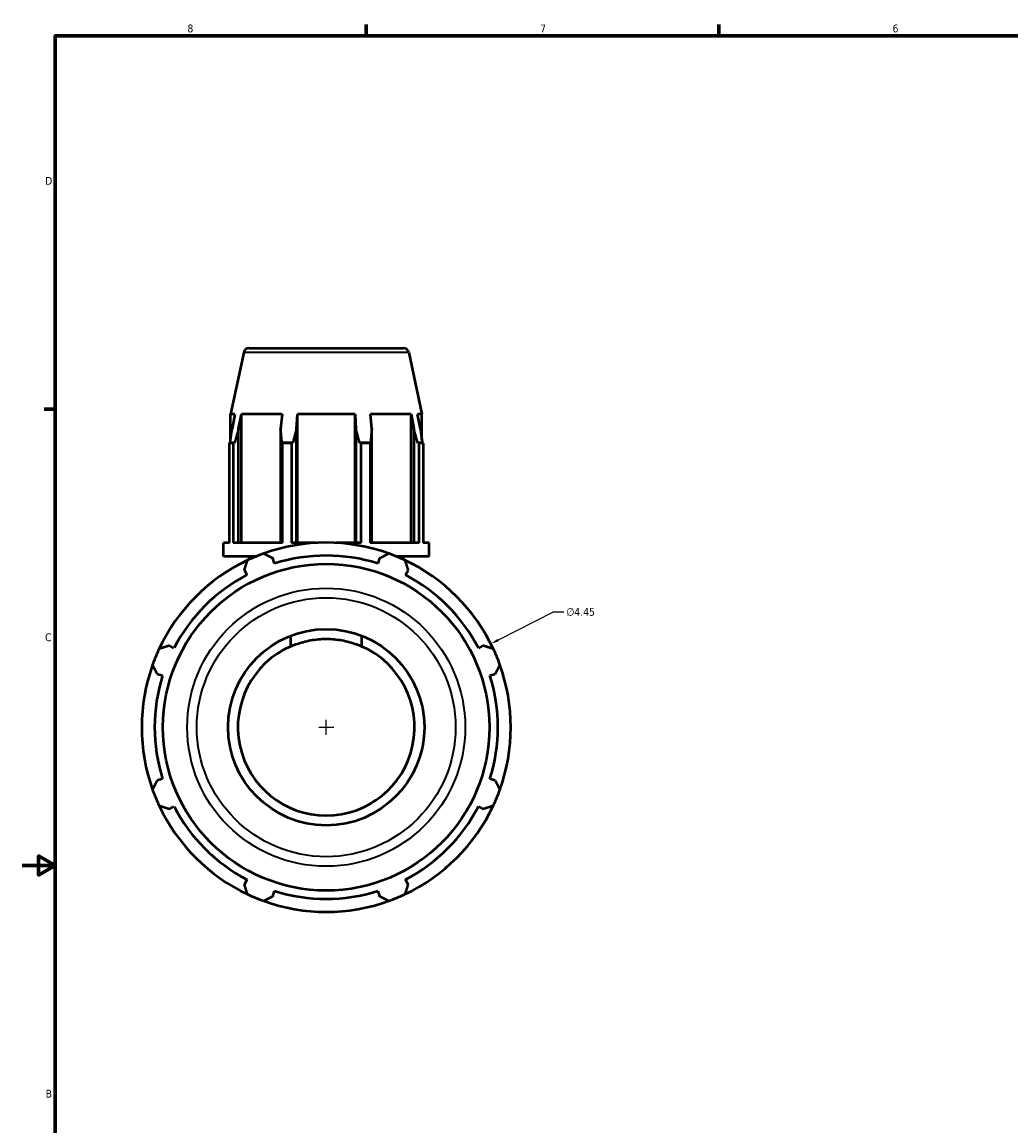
# Model space of a CAD drawing. Header units: inches. Extents: x 0.1 to 46.1, y -10.4 to 32.3.
# Tile 3 of 7: x 0.1 to 12, y 7.9 to 21.2. Entities that reach past the tile are written whole.
import ezdxf

# ---------------------------------------------------------------- set-up
doc = ezdxf.new("R2010")
doc.units = ezdxf.units.IN
doc.header["$MEASUREMENT"] = 0
for name, color, linetype, lineweight in [('Border (ANSI)', 7, 'Continuous', 70), ('Dimension (ANSI)', 7, 'Continuous', 25), ('Visible (ANSI)', 7, 'Continuous', 50), ('Visible Narrow (ANSI)', 7, 'Continuous', 35)]:
    doc.layers.add(name, color=color, linetype=linetype, lineweight=lineweight)
doc.styles.add('Note Text (ANSI)', font='tahoma.ttf')
doc.dimstyles.new('Default (ANSI)', dxfattribs={"dimtxt": 0.094488, "dimasz": 0.098425, "dimexe": 0.125, "dimexo": 0.0625, "dimgap": 0.031496, "dimtad": 0, "dimtih": 1, "dimtoh": 1, "dimrnd": 1e-08, "dimzin": 4, "dimdsep": 46, "dimtxsty": 'Note Text (ANSI)', "dimcen": 0.09, "dimdle": 0.393701, "dimclrd": 256, "dimclre": 256, "dimclrt": 5, "dimadec": 0, "dimazin": 1, "dimtfac": 1, "dimtofl": 0, "dimtmove": 0, "dimatfit": 3, "dimfxl": 1, "dimtolj": 1, "dimtzin": 4, "dimlwd": -1, "dimlwe": -1, "dimarcsym": 0})

# ---------------------------------------------------------------- blocks, each defined once
blk = doc.blocks.new('Borders Default Border')
at = {"layer": 'Border (ANSI)'}
for p, q in [((4.25, 21), (4.25, 21.134)), ((8.5, 21), (8.5, 21.134)), ((0.5, 16.5), (0.366, 16.5))]:
    blk.add_line(p, q, dxfattribs=at)
at = {"layer": 'Border (ANSI)', "flags": 128}
for points in [[(0.5, 1), (0.5, 21), (33.5, 21), (33.5, 1), (0.5, 1)], [(0.1, 11), (0.5, 11), (0.3, 11.115), (0.3, 10.885), (0.5, 11)]]:
    blk.add_lwpolyline(points, dxfattribs=at)
at = {"layer": 'Border (ANSI)', "color": 5, "true_color": 0x0000ff, "char_height": 0.0945, "attachment_point": 7, "style": 'Note Text (ANSI)'}
for s, insert in [('8', (2.094, 21.038)), ('7', (6.346, 21.04)), ('6', (10.595, 21.038)), ('D', (0.378, 19.203)), ('C', (0.378, 13.701)), ('B', (0.384, 8.203))]:
    blk.add_mtext(s, dxfattribs=dict(at, insert=insert))
blk = doc.blocks.new('*D10')
at = {"layer": 'Defpoints', "color": 0, "transparency": 16777216}
for p in [(5.751, 13.672), (1.782, 11.66)]:
    blk.add_point(p, dxfattribs=at)
at = {"layer": 'Dimension (ANSI)', "transparency": 16777216}
for p, q in [((6.504, 14.053), (5.839, 13.716)), ((6.63, 14.053), (6.504, 14.053)), ((3.677, 12.666), (3.857, 12.666)), ((3.767, 12.576), (3.767, 12.756))]:
    blk.add_line(p, q, dxfattribs=at)
blk.add_arc((3.767, 12.666), 2.225, 26.8174, 30.097, dxfattribs=at)
blk.add_solid([(5.832, 13.731), (5.847, 13.702), (5.751, 13.672)], dxfattribs=at)
at = {"layer": 'Dimension (ANSI)', "color": 5, "transparency": 16777216, "insert": (6.661, 14.104), "char_height": 0.0945, "attachment_point": 1, "style": 'Note Text (ANSI)'}
blk.add_mtext('\\A1;∅4.45', dxfattribs=at)

msp = doc.modelspace()

# ---------------------------------------------------------------- linework, layer by layer
at = {"layer": 'Visible (ANSI)'}
for p, q in [((2.773, 17.184), (2.614, 16.437)), ((2.837, 17.236), (4.697, 17.236)), ((4.761, 17.184), (4.92, 16.437)), ((2.667, 16.437), (2.614, 16.437)), ((2.614, 16.13), (2.614, 16.437)), ((2.667, 16.437), (2.632, 16.261)), ((2.711, 16.261), (2.744, 16.437)), ((2.744, 14.888), (2.744, 16.437)), ((3.234, 16.437), (2.744, 16.437)), ((3.234, 16.437), (3.217, 16.261)), ((3.409, 16.261), (3.42, 16.437)), ((3.42, 14.888), (3.42, 16.437)), ((4.114, 16.437), (3.42, 16.437)), ((4.114, 14.888), (4.114, 16.437)), ((4.114, 16.437), (4.125, 16.261)), ((4.316, 16.261), (4.299, 16.437)), ((4.79, 16.437), (4.299, 16.437)), ((4.79, 14.888), (4.79, 16.437)), ((4.79, 16.437), (4.823, 16.261)), ((4.902, 16.261), (4.867, 16.437)), ((4.92, 16.437), (4.867, 16.437)), ((4.92, 16.13), (4.92, 16.437)), ((2.711, 14.888), (2.711, 16.261)), ((3.217, 16.261), (3.217, 14.888)), ((3.409, 14.888), (3.409, 16.261)), ((4.125, 16.261), (4.125, 14.888)), ((4.316, 14.888), (4.316, 16.261)), ((4.823, 16.261), (4.823, 14.888)), ((2.645, 16.089), (2.6, 16.089)), ((2.6, 14.888), (2.6, 16.089)), ((2.663, 16.093), (2.609, 16.093)), ((2.645, 16.089), (2.645, 14.888)), ((3.364, 16.093), (3.233, 16.093)), ((3.347, 16.089), (3.239, 16.089)), ((3.239, 14.888), (3.239, 16.089)), ((3.347, 16.089), (3.347, 14.888)), ((4.301, 16.093), (4.17, 16.093)), ((4.295, 16.089), (4.187, 16.089)), ((4.187, 14.888), (4.187, 16.089)), ((4.295, 16.089), (4.295, 14.888)), ((4.925, 16.093), (4.871, 16.093)), ((4.934, 16.089), (4.889, 16.089)), ((4.889, 14.888), (4.889, 16.089)), ((4.934, 16.089), (4.934, 14.888)), ((2.527, 14.722), (2.527, 14.888)), ((2.6, 14.888), (2.527, 14.888)), ((3.239, 14.888), (2.645, 14.888)), ((3.648, 14.888), (3.347, 14.888)), ((4.187, 14.888), (3.885, 14.888)), ((4.889, 14.888), (4.295, 14.888)), ((5.007, 14.888), (4.934, 14.888)), ((5.007, 14.722), (5.007, 14.888)), ((2.917, 14.722), (2.527, 14.722)), ((2.837, 14.687), (2.837, 14.722)), ((3.145, 14.639), (3.125, 14.703)), ((4.409, 14.703), (4.389, 14.639)), ((5.007, 14.722), (4.616, 14.722)), ((4.697, 14.687), (4.697, 14.722)), ((2.781, 14.561), (2.811, 14.501)), ((4.722, 14.501), (4.753, 14.561)), ((3.338, 13.768), (3.338, 13.64)), ((4.196, 13.64), (4.196, 13.768)), ((1.931, 13.621), (1.872, 13.652)), ((5.661, 13.652), (5.602, 13.621)), ((1.73, 13.308), (1.793, 13.288)), ((5.74, 13.288), (5.804, 13.308)), ((1.793, 12.044), (1.73, 12.024)), ((5.804, 12.024), (5.74, 12.044)), ((1.872, 11.68), (1.931, 11.711)), ((5.602, 11.711), (5.661, 11.68)), ((2.811, 10.831), (2.781, 10.771)), ((4.753, 10.771), (4.722, 10.831)), ((3.125, 10.629), (3.145, 10.692)), ((4.389, 10.692), (4.409, 10.629))]:
    msp.add_line(p, q, dxfattribs=at)
for radius in [1.968, 1.183]:
    msp.add_circle((3.767, 12.666), radius, dxfattribs=at)
for centre, radius, start, end in [((2.837, 17.17), 0.0656, 90, 168), ((4.697, 17.17), 0.0656, 12, 90), ((3.767, 12.666), 2.225, 70.208, 109.792), ((3.767, 12.666), 2.225, 115.208, 154.792), ((3.767, 12.666), 2.225, 109.792, 115.208), ((3.767, 12.666), 2.069, 72.5, 107.5), ((3.767, 12.666), 2.225, 64.792, 70.208), ((3.767, 12.666), 2.225, 25.208, 64.792), ((3.767, 12.666), 2.069, 117.5, 152.5), ((3.767, 12.666), 2.069, 27.5, 62.5), ((3.767, 12.666), 2.225, 154.792, 160.208), ((3.767, 12.666), 1.065, 113.776, 66.224), ((3.767, 12.666), 2.225, 19.792, 25.208), ((3.767, 12.666), 2.225, 160.208, 199.792), ((3.767, 12.666), 2.225, 340.208, 19.792), ((3.767, 12.666), 2.069, 162.5, 197.5), ((3.767, 12.666), 2.069, 342.5, 17.5), ((3.767, 12.666), 2.225, 199.792, 205.208), ((3.767, 12.666), 2.225, 334.792, 340.208), ((3.767, 12.666), 2.225, 205.208, 244.792), ((3.767, 12.666), 2.069, 207.5, 242.5), ((3.767, 12.666), 2.225, 295.208, 334.792), ((3.767, 12.666), 2.069, 297.5, 332.5), ((3.767, 12.666), 2.225, 244.792, 250.208), ((3.767, 12.666), 2.069, 252.5, 287.5), ((3.767, 12.666), 2.225, 289.792, 295.208), ((3.767, 12.666), 2.225, 250.208, 289.792)]:
    msp.add_arc(centre, radius, start, end, dxfattribs=at)
for points, weights in [([(2.609, 16.093), (2.62, 16.18), (2.632, 16.261)], [1, 1.00185136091, 1.00327181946]), ([(2.711, 16.261), (2.687, 16.18), (2.663, 16.093)], [1.00327181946, 1.00185136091, 1]), ([(3.233, 16.093), (3.225, 16.18), (3.217, 16.261)], [1, 1.00185136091, 1.00327181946]), ([(3.409, 16.261), (3.387, 16.18), (3.364, 16.093)], [1.00327181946, 1.00185136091, 1]), ([(4.17, 16.093), (4.147, 16.18), (4.125, 16.261)], [1, 1.00185136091, 1.00327181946]), ([(4.316, 16.261), (4.309, 16.18), (4.301, 16.093)], [1.00327181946, 1.00185136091, 1]), ([(4.871, 16.093), (4.846, 16.18), (4.823, 16.261)], [1, 1.00185136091, 1.00327181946]), ([(4.902, 16.261), (4.913, 16.18), (4.925, 16.093)], [1.00327181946, 1.00185136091, 1]), ([(2.6, 16.089), (2.604, 16.091), (2.609, 16.093)], [1, 1.00003021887, 1]), ([(2.663, 16.093), (2.654, 16.091), (2.645, 16.089)], [1, 1.00003021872, 1]), ([(3.239, 16.089), (3.236, 16.091), (3.233, 16.093)], [1, 1.00003021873, 1]), ([(3.364, 16.093), (3.356, 16.091), (3.347, 16.089)], [1, 1.00003021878, 1]), ([(4.187, 16.089), (4.178, 16.091), (4.17, 16.093)], [1, 1.00003021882, 1]), ([(4.301, 16.093), (4.298, 16.091), (4.295, 16.089)], [1, 1.00003021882, 1]), ([(4.889, 16.089), (4.88, 16.091), (4.871, 16.093)], [1, 1.00003021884, 1]), ([(4.925, 16.093), (4.929, 16.091), (4.934, 16.089)], [1, 1.00003021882, 1]), ([(2.781, 14.561), (2.799, 14.619), (2.819, 14.679)], [1.00175780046, 1.00128728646, 1]), ([(3.013, 14.76), (3.07, 14.731), (3.125, 14.703)], [1, 1.00128728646, 1.00175780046]), ([(4.409, 14.703), (4.464, 14.731), (4.52, 14.76)], [1.00175780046, 1.00128728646, 1]), ([(4.714, 14.679), (4.734, 14.619), (4.753, 14.561)], [1, 1.00128728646, 1.00175780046]), ([(1.754, 13.614), (1.814, 13.633), (1.872, 13.652)], [1, 1.00128728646, 1.00175780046]), ([(5.661, 13.652), (5.72, 13.633), (5.78, 13.614)], [1.00175780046, 1.00128728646, 1]), ([(1.73, 13.308), (1.702, 13.363), (1.673, 13.419)], [1.00175780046, 1.00128728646, 1]), ([(5.86, 13.419), (5.832, 13.363), (5.804, 13.308)], [1, 1.00128728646, 1.00175780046]), ([(1.673, 11.913), (1.702, 11.969), (1.73, 12.024)], [1, 1.00128728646, 1.00175780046]), ([(5.804, 12.024), (5.832, 11.969), (5.86, 11.913)], [1.00175780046, 1.00128728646, 1]), ([(1.872, 11.68), (1.814, 11.699), (1.754, 11.718)], [1.00175780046, 1.00128728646, 1]), ([(5.78, 11.718), (5.72, 11.699), (5.661, 11.68)], [1, 1.00128728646, 1.00175780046]), ([(2.819, 10.653), (2.799, 10.713), (2.781, 10.771)], [1, 1.00128728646, 1.00175780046]), ([(4.753, 10.771), (4.734, 10.713), (4.714, 10.653)], [1.00175780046, 1.00128728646, 1]), ([(3.125, 10.629), (3.07, 10.601), (3.013, 10.572)], [1.00175780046, 1.00128728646, 1]), ([(4.52, 10.572), (4.464, 10.601), (4.409, 10.629)], [1, 1.00128728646, 1.00175780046])]:
    msp.add_rational_spline(points, weights, degree=2, dxfattribs=at)
msp.add_open_spline([(3.338, 13.64), (3.358, 13.649), (3.379, 13.658), (3.457, 13.686), (3.517, 13.703), (3.641, 13.725), (3.704, 13.731), (3.829, 13.731), (3.893, 13.725), (4.016, 13.703), (4.077, 13.686), (4.155, 13.658), (4.176, 13.649), (4.196, 13.64)], degree=3, knots=[10.623912, 10.623912, 10.623912, 10.623912, 10.801633, 10.801633, 11.276986, 11.276986, 11.752339, 11.752339, 12.227692, 12.227692, 12.703045, 12.703045, 12.880765, 12.880765, 12.880765, 12.880765], dxfattribs=at)
at = {"layer": 'Visible Narrow (ANSI)'}
msp.add_line((4.749, 17.184), (2.785, 17.184), dxfattribs=at)
for radius in [1.676, 1.56]:
    msp.add_circle((3.767, 12.666), radius, dxfattribs=at)

# ---------------------------------------------------------------- block references
msp.add_blockref('Borders Default Border', (0, 0))

# ---------------------------------------------------------------- dimensions: what is measured, and where the dimension line sits
at = {"layer": 'Dimension (ANSI)'}
dim = msp.add_diameter_dim_2p(p1=(1.782, 11.66), p2=(5.751, 13.672), dimstyle='Default (ANSI)', override={"dimgap": 0.031496, "dimdec": 2, "dimlfac": 1, "dimtol": 0, "dimlim": 0, "dimtp": 0, "dimtm": 0, "dimtdec": 2}, dxfattribs=at)
dim.commit()
dim.dimension.update_dxf_attribs({"geometry": '*D10', "text_midpoint": (6.833, 14.053), "dimtype": 163})

doc.saveas('drawing.dxf')
